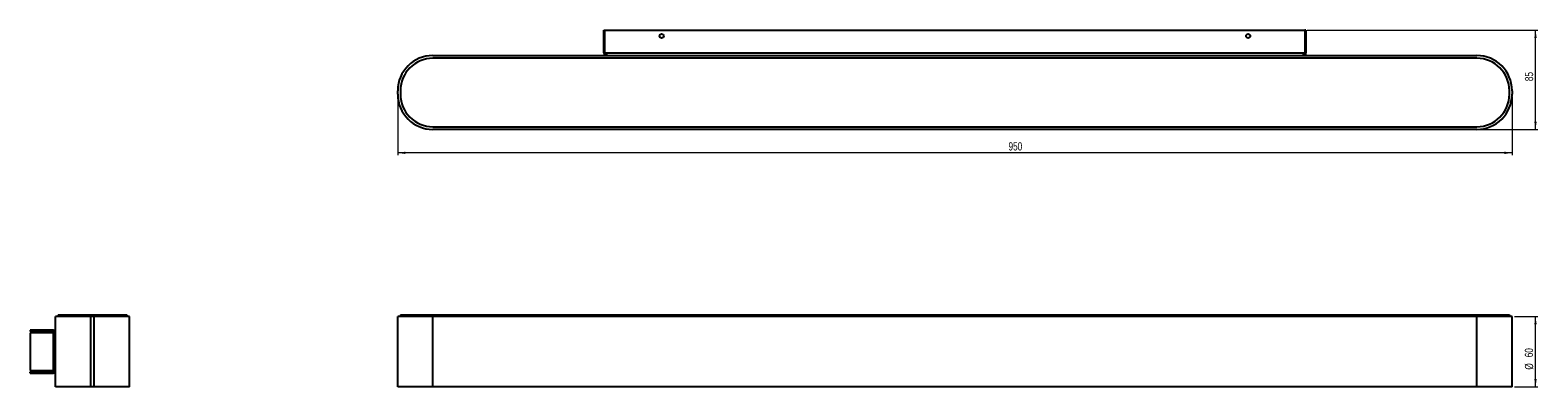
# Model space of a CAD drawing. Header units: millimetres. Extents: x 258 to 901, y 399 to 552.
import ezdxf

# ---------------------------------------------------------------- set-up
doc = ezdxf.new("R2010")
doc.units = ezdxf.units.MM
doc.styles.add('SLDTEXTSTYLE0', font='TXT', dxfattribs={"width": 0.75})
doc.dimstyles.new('SLDDIMSTYLE0', dxfattribs={"dimtxt": 3.5, "dimasz": 3.302, "dimexe": 0, "dimexo": 0.0625, "dimgap": 0.875, "dimtad": 1, "dimdec": 0, "dimlfac": 2, "dimrnd": 1e-09, "dimzin": 12, "dimdsep": 46, "dimtxsty": 'SLDTEXTSTYLE0', "dimsah": 1, "dimcen": 0.09, "dimadec": 0, "dimazin": 3, "dimtfac": 1, "dimtdec": 0, "dimtofl": 0, "dimtmove": 0, "dimatfit": 3, "dimfxl": 0, "dimfrac": 2, "dimtolj": 1, "dimtzin": 12, "dimarcsym": 0})

# ---------------------------------------------------------------- blocks, each defined once
blk = doc.blocks.new('_D')
at = {"color": 7, "linetype": 'Continuous', "lineweight": 0}
for p, q in [((890.83, 429.34), (900.83, 429.34)), ((899.83, 399.34), (899.83, 429.34)), ((890.83, 399.34), (900.83, 399.34))]:
    blk.add_line(p, q, dxfattribs=at)
at = {"color": 7, "linetype": 'Continuous', "lineweight": 18}
for points in [[(899.83, 429.34), (899.32, 426.04), (900.34, 426.04)], [(899.83, 399.34), (900.34, 402.64), (899.32, 402.64)]]:
    blk.add_solid(points, dxfattribs=at)
at = {"color": 7, "linetype": 'Continuous', "lineweight": 18, "char_height": 3.5, "attachment_point": 1, "rotation": 90, "style": 'SLDTEXTSTYLE0'}
for s, insert in [('60', (895.27, 411.97)), ('%%c', (895.32, 406.69))]:
    blk.add_mtext(s, dxfattribs=dict(at, insert=insert))
blk = doc.blocks.new('_D_1')
at = {"color": 7, "linetype": 'Continuous', "lineweight": 0}
for p, q in [((802.48, 551.55), (900.83, 551.55)), ((899.83, 509.2), (899.83, 551.55)), ((875.83, 509.2), (900.83, 509.2))]:
    blk.add_line(p, q, dxfattribs=at)
at = {"color": 7, "linetype": 'Continuous', "lineweight": 18}
for points in [[(899.83, 551.55), (899.32, 548.25), (900.34, 548.25)], [(899.83, 509.2), (900.34, 512.5), (899.32, 512.5)]]:
    blk.add_solid(points, dxfattribs=at)
at = {"color": 7, "linetype": 'Continuous', "lineweight": 18, "insert": (895.32, 529.77), "char_height": 3.5, "attachment_point": 1, "rotation": 90, "style": 'SLDTEXTSTYLE0'}
blk.add_mtext('85', dxfattribs=at)
blk = doc.blocks.new('_D_2')
at = {"color": 7, "linetype": 'Continuous', "lineweight": 0}
for p, q in [((414.83, 523.2), (414.83, 498.2)), ((889.83, 523.2), (889.83, 498.2)), ((889.83, 499.2), (414.83, 499.2))]:
    blk.add_line(p, q, dxfattribs=at)
at = {"color": 7, "linetype": 'Continuous', "lineweight": 18}
for points in [[(414.83, 499.2), (418.13, 498.69), (418.13, 499.71)], [(889.83, 499.2), (886.53, 499.71), (886.53, 498.69)]]:
    blk.add_solid(points, dxfattribs=at)
at = {"color": 7, "linetype": 'Continuous', "lineweight": 18, "insert": (675.19, 503.71), "char_height": 3.5, "attachment_point": 1, "style": 'SLDTEXTSTYLE0'}
blk.add_mtext('950', dxfattribs=at)

msp = doc.modelspace()

# ---------------------------------------------------------------- linework, layer by layer
at = {"color": 7, "linetype": 'Continuous', "lineweight": 25}
for p, q in [((502.68, 541.8), (502.68, 551.55)), ((502.68, 551.55), (503.18, 551.55)), ((503.18, 551.55), (801.48, 551.55)), ((503.18, 541.8), (503.18, 551.55)), ((801.48, 551.55), (801.48, 541.8)), ((801.98, 551.55), (801.48, 551.55)), ((801.98, 551.55), (801.98, 541.8)), ((429.83, 540.7), (874.83, 540.7)), ((503.18, 541.8), (502.68, 541.8)), ((503.18, 541.8), (503.78, 541.8)), ((503.78, 541.8), (800.88, 541.8)), ((503.78, 541.8), (503.78, 540.7)), ((800.88, 541.8), (801.48, 541.8)), ((800.88, 540.7), (800.88, 541.8)), ((801.48, 541.8), (801.98, 541.8)), ((874.83, 539.55), (429.83, 539.55)), ((414.83, 524.2), (414.83, 525.7)), ((415.98, 525.7), (415.98, 524.2)), ((888.68, 524.2), (888.68, 525.7)), ((889.83, 525.7), (889.83, 524.2)), ((429.83, 510.35), (874.83, 510.35)), ((874.83, 509.2), (429.83, 509.2)), ((269, 399.34), (269, 429.34)), ((284, 429.34), (269, 429.34)), ((270.15, 430.09), (270.15, 429.59)), ((270.15, 430.09), (284, 430.09)), ((270.15, 429.59), (284, 429.59)), ((284, 430.09), (284, 429.59)), ((284, 430.09), (285.5, 430.09)), ((284, 429.59), (285.5, 429.59)), ((284, 399.34), (284, 429.34)), ((285.5, 429.34), (284, 429.34)), ((285.5, 430.09), (285.5, 429.59)), ((285.5, 430.09), (299.35, 430.09)), ((285.5, 429.59), (299.35, 429.59)), ((285.5, 399.34), (285.5, 429.34)), ((300.5, 429.34), (285.5, 429.34)), ((299.35, 430.09), (299.35, 429.59)), ((300.5, 399.34), (300.5, 429.34)), ((414.83, 399.34), (414.83, 429.34)), ((429.83, 429.34), (414.83, 429.34)), ((415.98, 430.09), (415.98, 429.59)), ((415.98, 430.09), (429.83, 430.09)), ((415.98, 429.59), (429.83, 429.59)), ((429.83, 430.09), (429.83, 429.59)), ((429.83, 430.09), (874.83, 430.09)), ((429.83, 429.59), (874.83, 429.59)), ((429.83, 399.34), (429.83, 429.34)), ((874.83, 429.34), (429.83, 429.34)), ((874.83, 430.09), (874.83, 429.59)), ((874.83, 430.09), (888.68, 430.09)), ((874.83, 429.59), (888.68, 429.59)), ((874.83, 399.34), (874.83, 429.34)), ((889.83, 429.34), (874.83, 429.34)), ((888.68, 430.09), (888.68, 429.59)), ((889.83, 399.34), (889.83, 429.34)), ((258.15, 423.49), (258.15, 422.99)), ((267.9, 423.49), (258.15, 423.49)), ((267.9, 422.99), (258.15, 422.99)), ((267.9, 422.39), (258.15, 422.39)), ((258.15, 422.39), (258.15, 406.3)), ((267.9, 422.99), (267.9, 423.49)), ((267.9, 422.39), (267.9, 406.3)), ((267.9, 422.39), (269, 422.39)), ((258.15, 406.3), (267.9, 406.3)), ((258.15, 405.2), (258.15, 405.7)), ((258.15, 405.7), (267.9, 405.7)), ((258.15, 405.2), (267.9, 405.2)), ((269, 406.3), (267.9, 406.3)), ((267.9, 405.7), (267.9, 405.2)), ((284, 399.34), (269, 399.34)), ((285.5, 399.34), (284, 399.34)), ((300.5, 399.34), (285.5, 399.34)), ((429.83, 399.34), (414.83, 399.34)), ((874.83, 399.34), (429.83, 399.34)), ((889.83, 399.34), (874.83, 399.34))]:
    msp.add_line(p, q, dxfattribs=at)
for centre in [(527.33, 549.05), (777.33, 549.05)]:
    msp.add_circle(centre, 0.875, dxfattribs=at)
for centre, radius, start, end in [((429.83, 525.7), 15, 90, 180), ((503.78, 541.8), 1.1, 180, 270), ((503.78, 541.8), 0.6, 180, 270), ((800.88, 541.8), 0.6, 270, 0), ((800.88, 541.8), 1.1, 270, 0), ((874.83, 525.7), 15, 0, 90), ((429.83, 525.7), 13.85, 90, 180), ((874.83, 525.7), 13.85, 0, 90), ((429.83, 524.2), 15, 180, 270), ((429.83, 524.2), 13.85, 180, 270), ((874.83, 524.2), 15, 270, 0), ((874.83, 524.2), 13.85, 270, 0), ((267.9, 422.39), 1.1, 0, 90), ((267.9, 422.39), 0.6, 0, 90), ((267.9, 406.3), 1.1, 270, 0), ((267.9, 406.3), 0.6, 270, 0)]:
    msp.add_arc(centre, radius, start, end, dxfattribs=at)

# ---------------------------------------------------------------- dimensions: what is measured, and where the dimension line sits
at = {"color": 7, "linetype": 'Continuous', "lineweight": 18}
for base, p1, p2, angle, picture, middle in [((899.83, 551.55), (874.83, 509.2), (801.48, 551.55), 90, '_D_1', (899.83, 532.36)), ((414.83, 499.2), (889.83, 524.2), (414.83, 524.2), 0, '_D_2', (679.07, 499.2))]:
    dim = msp.add_linear_dim(base=base, p1=p1, p2=p2, angle=angle, dimstyle='SLDDIMSTYLE0', dxfattribs=at)
    dim.commit()
    dim.dimension.update_dxf_attribs({"geometry": picture, "text_midpoint": middle, "dimtype": 160})
dim = msp.add_linear_dim(base=(899.83, 429.34), p1=(889.83, 399.34), p2=(889.83, 429.34), angle=90, text='%%c<>', dimstyle='SLDDIMSTYLE0', dxfattribs=at)
dim.commit()
dim.dimension.update_dxf_attribs({"geometry": '_D', "text_midpoint": (899.83, 411.91), "dimtype": 160})

doc.saveas('drawing.dxf')
